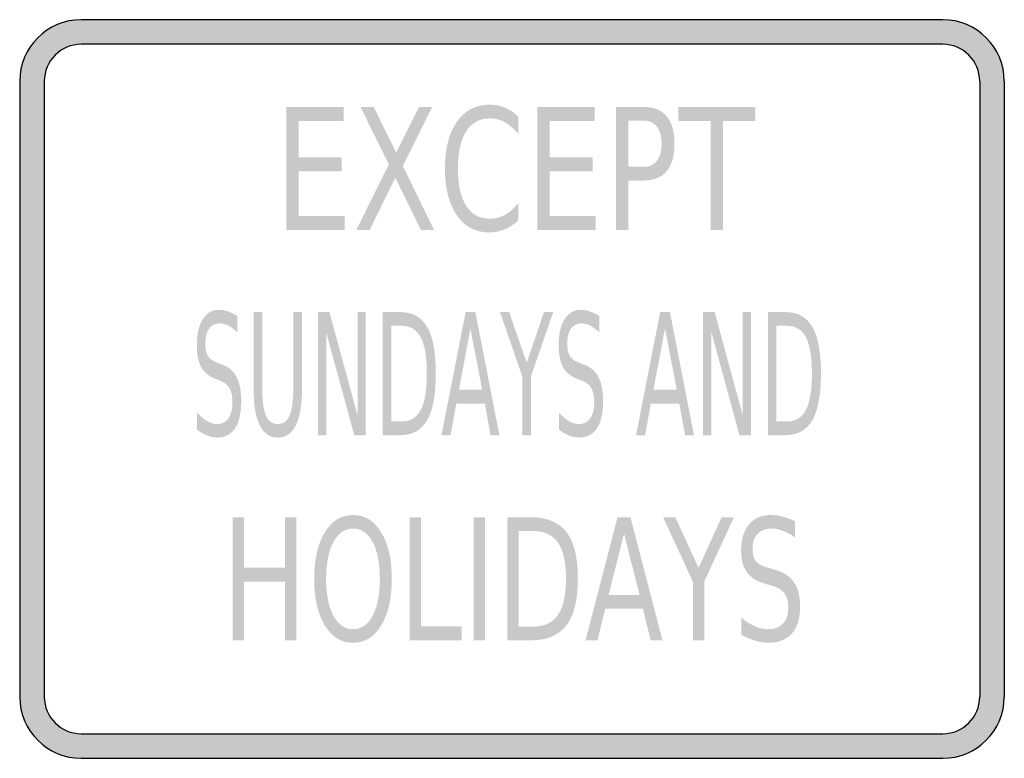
# Model space of a CAD drawing. Header units: inches. Extents: x -0.5 to 0.5, y -0.38 to 0.38.
import ezdxf

# ---------------------------------------------------------------- set-up
doc = ezdxf.new("R2010")
doc.units = ezdxf.units.IN
doc.header["$MEASUREMENT"] = 0

msp = doc.modelspace()

# ---------------------------------------------------------------- hatches: boundary and pattern name
h = msp.add_hatch(color=7)
h.paths.add_polyline_path([(0.4375, -0.375), (-0.4375, -0.375), (-0.446, -0.3745), (-0.4542, -0.3728), (-0.4618, -0.37), (-0.469, -0.3665), (-0.4757, -0.362), (-0.4817, -0.3567), (-0.487, -0.3507), (-0.4915, -0.344), (-0.4952, -0.3368), (-0.4978, -0.3292), (-0.4995, -0.321), (-0.5, -0.3125), (-0.5, 0.3125), (-0.4995, 0.321), (-0.4978, 0.3292), (-0.4952, 0.3368), (-0.4915, 0.344), (-0.487, 0.3507), (-0.4817, 0.3567), (-0.4757, 0.362), (-0.469, 0.3665), (-0.4618, 0.3702), (-0.4542, 0.3728), (-0.446, 0.3745), (-0.4375, 0.375), (0.4375, 0.375), (0.446, 0.3745), (0.4542, 0.3728), (0.4618, 0.3702), (0.469, 0.3665), (0.4757, 0.362), (0.4817, 0.3567), (0.487, 0.3507), (0.4915, 0.344), (0.495, 0.3368), (0.4978, 0.3292), (0.4995, 0.321), (0.5, 0.3125), (0.5, -0.3125), (0.4995, -0.321), (0.4978, -0.3292), (0.495, -0.3368), (0.4915, -0.344), (0.487, -0.3507), (0.4817, -0.3567), (0.4757, -0.362), (0.469, -0.3665), (0.4618, -0.37), (0.4542, -0.3728), (0.446, -0.3745), (0.4375, -0.375)])
h.paths.add_polyline_path([(-0.475, 0.3125), (-0.475, -0.3125), (-0.4747, -0.3175), (-0.4737, -0.3225), (-0.472, -0.3272), (-0.4698, -0.3315), (-0.4672, -0.3353), (-0.464, -0.339), (-0.4603, -0.3422), (-0.4565, -0.3448), (-0.4522, -0.347), (-0.4475, -0.3487), (-0.4427, -0.3497), (-0.4375, -0.35), (0.4375, -0.35), (0.4425, -0.3497), (0.4475, -0.3487), (0.4522, -0.347), (0.4565, -0.3448), (0.4603, -0.3422), (0.464, -0.339), (0.4672, -0.3353), (0.4698, -0.3315), (0.472, -0.3272), (0.4737, -0.3225), (0.4747, -0.3175), (0.475, -0.3125), (0.475, 0.3125), (0.4747, 0.3177), (0.4737, 0.3225), (0.472, 0.3272), (0.4698, 0.3315), (0.4672, 0.3355), (0.464, 0.339), (0.4603, 0.3422), (0.4565, 0.3448), (0.4522, 0.347), (0.4475, 0.3487), (0.4425, 0.3497), (0.4375, 0.35), (-0.4375, 0.35), (-0.4427, 0.3497), (-0.4475, 0.3487), (-0.4522, 0.347), (-0.4565, 0.3448), (-0.4603, 0.3422), (-0.464, 0.339), (-0.4672, 0.3355), (-0.4698, 0.3315), (-0.472, 0.3272), (-0.4737, 0.3225), (-0.4747, 0.3177), (-0.475, 0.3125)], flags=0)
for points in [[(-0.2293, 0.2864), (-0.171, 0.2864), (-0.171, 0.2722), (-0.2168, 0.2722), (-0.2168, 0.2352), (-0.1729, 0.2352), (-0.1729, 0.221), (-0.2168, 0.221), (-0.2168, 0.1757), (-0.1699, 0.1757), (-0.1699, 0.1614), (-0.2293, 0.1614), (-0.2293, 0.2864)], [(-0.1539, 0.2864), (-0.1405, 0.2864), (-0.1176, 0.24), (-0.0945, 0.2864), (-0.0811, 0.2864), (-0.1108, 0.2264), (-0.0791, 0.1614), (-0.0925, 0.1614), (-0.1185, 0.2146), (-0.1446, 0.1614), (-0.1581, 0.1614), (-0.1251, 0.2282), (-0.1539, 0.2864)], [(0.0256, 0.2864), (0.0839, 0.2864), (0.0839, 0.2722), (0.0381, 0.2722), (0.0381, 0.2352), (0.082, 0.2352), (0.082, 0.221), (0.0381, 0.221), (0.0381, 0.1757), (0.085, 0.1757), (0.085, 0.1614), (0.0256, 0.1614), (0.0256, 0.2864)], [(0.1691, 0.2864), (0.2471, 0.2864), (0.2471, 0.2722), (0.2143, 0.2722), (0.2143, 0.1614), (0.2018, 0.1614), (0.2018, 0.2722), (0.1691, 0.2722), (0.1691, 0.2864)], [(-0.1971, 0.0781), (-0.1854, 0.0781), (-0.1569, -0.0265), (-0.1569, 0.0781), (-0.1485, 0.0781), (-0.1485, -0.0469), (-0.1602, -0.0469), (-0.1887, 0.0577), (-0.1887, -0.0469), (-0.1971, -0.0469), (-0.1971, 0.0781)], [(-0.0122, 0.0781), (-0.0029, 0.0781), (0.0149, 0.0267), (0.0325, 0.0781), (0.0419, 0.0781), (0.0192, 0.0126), (0.0192, -0.0469), (0.0105, -0.0469), (0.0105, 0.0126), (-0.0122, 0.0781)], [(0.1941, 0.0781), (0.2058, 0.0781), (0.2343, -0.0265), (0.2343, 0.0781), (0.2427, 0.0781), (0.2427, -0.0469), (0.231, -0.0469), (0.2025, 0.0577), (0.2025, -0.0469), (0.1941, -0.0469), (0.1941, 0.0781)], [(-0.2838, -0.1302), (-0.2723, -0.1302), (-0.2723, -0.1815), (-0.2305, -0.1815), (-0.2305, -0.1302), (-0.2189, -0.1302), (-0.2189, -0.2552), (-0.2305, -0.2552), (-0.2305, -0.1957), (-0.2723, -0.1957), (-0.2723, -0.2552), (-0.2838, -0.2552), (-0.2838, -0.1302)], [(-0.1041, -0.1302), (-0.0925, -0.1302), (-0.0925, -0.241), (-0.0511, -0.241), (-0.0511, -0.2552), (-0.1041, -0.2552), (-0.1041, -0.1302)], [(-0.0391, -0.1302), (-0.0275, -0.1302), (-0.0275, -0.2552), (-0.0391, -0.2552), (-0.0391, -0.1302)], [(0.1535, -0.1302), (0.1659, -0.1302), (0.1895, -0.1816), (0.2129, -0.1302), (0.2254, -0.1302), (0.1952, -0.1957), (0.1952, -0.2552), (0.1837, -0.2552), (0.1837, -0.1957), (0.1535, -0.1302)]]:
    msp.add_hatch(color=7).paths.add_polyline_path(points)
h = msp.add_hatch(color=7)
edge = h.paths.add_edge_path()
edge.add_line((0.0063, 0.2768), (0.0063, 0.259))
edge.add_spline(control_points=[(0.0063, 0.259), (0.0021, 0.2643), (-0.0024, 0.2682), (-0.0072, 0.2709), (-0.0119, 0.2735), (-0.017, 0.2748), (-0.0223, 0.2748), (-0.0329, 0.2748), (-0.0409, 0.2704), (-0.0465, 0.2617), (-0.0521, 0.253), (-0.0549, 0.2403), (-0.0549, 0.2238), (-0.0549, 0.2073), (-0.0521, 0.1947), (-0.0465, 0.186), (-0.0409, 0.1773), (-0.0329, 0.1729), (-0.0223, 0.1729), (-0.017, 0.1729), (-0.0119, 0.1742), (-0.0072, 0.1768), (-0.0024, 0.1795), (0.0021, 0.1834), (0.0063, 0.1887)], knot_values=[0, 0, 0, 0, 1, 1, 1, 2, 2, 2, 3, 3, 3, 4, 4, 4, 5, 5, 5, 6, 6, 6, 7, 7, 7, 8, 8, 8, 8], degree=3, periodic=0)
edge.add_line((0.0063, 0.1887), (0.0063, 0.1711))
edge.add_spline(control_points=[(0.0063, 0.1711), (0.0019, 0.1671), (-0.0027, 0.164), (-0.0076, 0.162), (-0.0125, 0.16), (-0.0176, 0.159), (-0.023, 0.159), (-0.037, 0.159), (-0.048, 0.1648), (-0.056, 0.1764), (-0.0641, 0.188), (-0.0681, 0.2038), (-0.0681, 0.2238), (-0.0681, 0.2439), (-0.0641, 0.2597), (-0.056, 0.2713), (-0.048, 0.2829), (-0.037, 0.2887), (-0.023, 0.2887), (-0.0175, 0.2887), (-0.0123, 0.2877), (-0.0074, 0.2857), (-0.0025, 0.2837), (0.002, 0.2808), (0.0063, 0.2768)], knot_values=[0, 0, 0, 0, 1, 1, 1, 2, 2, 2, 3, 3, 3, 4, 4, 4, 5, 5, 5, 6, 6, 6, 7, 7, 7, 8, 8, 8, 8], degree=3, periodic=0)
h = msp.add_hatch(color=7)
edge = h.paths.add_edge_path()
edge.add_line((0.1055, 0.2864), (0.1336, 0.2864))
edge.add_spline(control_points=[(0.1336, 0.2864), (0.144, 0.2864), (0.1518, 0.2833), (0.1571, 0.2769), (0.1624, 0.2706), (0.165, 0.2613), (0.165, 0.2491), (0.165, 0.2368), (0.1624, 0.2274), (0.1571, 0.2211), (0.1518, 0.2148), (0.144, 0.2117), (0.1336, 0.2117)], knot_values=[0, 0, 0, 0, 1, 1, 1, 2, 2, 2, 3, 3, 3, 4, 4, 4, 4], degree=3, periodic=0)
edge.add_line((0.1336, 0.2117), (0.118, 0.2117))
edge.add_line((0.118, 0.2117), (0.118, 0.1614))
edge.add_line((0.118, 0.1614), (0.1055, 0.1614))
edge.add_line((0.1055, 0.1614), (0.1055, 0.2864))
edge = h.paths.add_edge_path(flags=0)
edge.add_line((0.118, 0.2725), (0.118, 0.2256))
edge.add_line((0.118, 0.2256), (0.1336, 0.2256))
edge.add_spline(control_points=[(0.1336, 0.2256), (0.1395, 0.2256), (0.144, 0.2276), (0.1471, 0.2317), (0.1503, 0.2358), (0.1519, 0.2416), (0.1519, 0.2491), (0.1519, 0.2566), (0.1503, 0.2624), (0.1471, 0.2664), (0.144, 0.2705), (0.1395, 0.2725), (0.1336, 0.2725)], knot_values=[0, 0, 0, 0, 1, 1, 1, 2, 2, 2, 3, 3, 3, 4, 4, 4, 4], degree=3, periodic=0)
edge.add_line((0.1336, 0.2725), (0.118, 0.2725))
h = msp.add_hatch(color=7)
edge = h.paths.add_edge_path()
edge.add_line((-0.2789, 0.074), (-0.2789, 0.0575))
edge.add_spline(control_points=[(-0.2789, 0.0575), (-0.2821, 0.0606), (-0.2852, 0.0629), (-0.2882, 0.0644), (-0.2911, 0.0659), (-0.2939, 0.0666), (-0.2966, 0.0666), (-0.3014, 0.0666), (-0.305, 0.0649), (-0.3076, 0.0613), (-0.3101, 0.0577), (-0.3114, 0.0526), (-0.3114, 0.046), (-0.3114, 0.0405), (-0.3106, 0.0363), (-0.3089, 0.0335), (-0.3071, 0.0307), (-0.3039, 0.0284), (-0.2991, 0.0267)], knot_values=[0, 0, 0, 0, 1, 1, 1, 2, 2, 2, 3, 3, 3, 4, 4, 4, 5, 5, 5, 6, 6, 6, 6], degree=3, periodic=0)
edge.add_line((-0.2991, 0.0267), (-0.2939, 0.0246))
edge.add_spline(control_points=[(-0.2939, 0.0246), (-0.2874, 0.0222), (-0.2827, 0.018), (-0.2796, 0.0119), (-0.2765, 0.0059), (-0.275, -0.0022), (-0.275, -0.0124), (-0.275, -0.0245), (-0.2771, -0.0337), (-0.2812, -0.0399), (-0.2854, -0.0462), (-0.2915, -0.0493), (-0.2995, -0.0493), (-0.3026, -0.0493), (-0.3058, -0.0486), (-0.3092, -0.0473), (-0.3127, -0.046), (-0.3162, -0.044), (-0.3199, -0.0414)], knot_values=[0, 0, 0, 0, 1, 1, 1, 2, 2, 2, 3, 3, 3, 4, 4, 4, 5, 5, 5, 6, 6, 6, 6], degree=3, periodic=0)
edge.add_line((-0.3199, -0.0414), (-0.3199, -0.024))
edge.add_spline(control_points=[(-0.3199, -0.024), (-0.3163, -0.0278), (-0.3129, -0.0307), (-0.3095, -0.0327), (-0.3061, -0.0346), (-0.3028, -0.0356), (-0.2995, -0.0356), (-0.2946, -0.0356), (-0.2908, -0.0337), (-0.2881, -0.0299), (-0.2854, -0.0261), (-0.284, -0.0207), (-0.284, -0.0137), (-0.284, -0.0075), (-0.285, -0.0027), (-0.2869, 0.0007), (-0.2889, 0.0042), (-0.292, 0.0068), (-0.2965, 0.0085)], knot_values=[0, 0, 0, 0, 1, 1, 1, 2, 2, 2, 3, 3, 3, 4, 4, 4, 5, 5, 5, 6, 6, 6, 6], degree=3, periodic=0)
edge.add_line((-0.2965, 0.0085), (-0.3017, 0.0105))
edge.add_spline(control_points=[(-0.3017, 0.0105), (-0.3082, 0.0131), (-0.3129, 0.017), (-0.3158, 0.0223), (-0.3186, 0.0277), (-0.3201, 0.0352), (-0.3201, 0.0447), (-0.3201, 0.0558), (-0.3181, 0.0645), (-0.3141, 0.0708), (-0.3101, 0.0772), (-0.3046, 0.0804), (-0.2976, 0.0804), (-0.2946, 0.0804), (-0.2915, 0.0798), (-0.2884, 0.0788), (-0.2853, 0.0777), (-0.2821, 0.0761), (-0.2789, 0.074)], knot_values=[0, 0, 0, 0, 1, 1, 1, 2, 2, 2, 3, 3, 3, 4, 4, 4, 5, 5, 5, 6, 6, 6, 6], degree=3, periodic=0)
h = msp.add_hatch(color=7)
edge = h.paths.add_edge_path()
edge.add_line((0.0887, 0.074), (0.0887, 0.0575))
edge.add_spline(control_points=[(0.0887, 0.0575), (0.0854, 0.0606), (0.0823, 0.0629), (0.0793, 0.0644), (0.0764, 0.0659), (0.0736, 0.0666), (0.0709, 0.0666), (0.0662, 0.0666), (0.0625, 0.0649), (0.0599, 0.0613), (0.0574, 0.0577), (0.0561, 0.0526), (0.0561, 0.046), (0.0561, 0.0405), (0.057, 0.0363), (0.0587, 0.0335), (0.0604, 0.0307), (0.0636, 0.0284), (0.0684, 0.0267)], knot_values=[0, 0, 0, 0, 1, 1, 1, 2, 2, 2, 3, 3, 3, 4, 4, 4, 5, 5, 5, 6, 6, 6, 6], degree=3, periodic=0)
edge.add_line((0.0684, 0.0267), (0.0736, 0.0246))
edge.add_spline(control_points=[(0.0736, 0.0246), (0.0801, 0.0222), (0.0848, 0.018), (0.0879, 0.0119), (0.091, 0.0059), (0.0925, -0.0022), (0.0925, -0.0124), (0.0925, -0.0245), (0.0904, -0.0337), (0.0863, -0.0399), (0.0821, -0.0462), (0.076, -0.0493), (0.068, -0.0493), (0.0649, -0.0493), (0.0617, -0.0486), (0.0583, -0.0473), (0.0549, -0.046), (0.0513, -0.044), (0.0477, -0.0414)], knot_values=[0, 0, 0, 0, 1, 1, 1, 2, 2, 2, 3, 3, 3, 4, 4, 4, 5, 5, 5, 6, 6, 6, 6], degree=3, periodic=0)
edge.add_line((0.0477, -0.0414), (0.0477, -0.024))
edge.add_spline(control_points=[(0.0477, -0.024), (0.0512, -0.0278), (0.0546, -0.0307), (0.058, -0.0327), (0.0614, -0.0346), (0.0647, -0.0356), (0.068, -0.0356), (0.0729, -0.0356), (0.0767, -0.0337), (0.0794, -0.0299), (0.0821, -0.0261), (0.0835, -0.0207), (0.0835, -0.0137), (0.0835, -0.0075), (0.0825, -0.0027), (0.0806, 0.0007), (0.0786, 0.0042), (0.0755, 0.0068), (0.071, 0.0085)], knot_values=[0, 0, 0, 0, 1, 1, 1, 2, 2, 2, 3, 3, 3, 4, 4, 4, 5, 5, 5, 6, 6, 6, 6], degree=3, periodic=0)
edge.add_line((0.071, 0.0085), (0.0658, 0.0105))
edge.add_spline(control_points=[(0.0658, 0.0105), (0.0593, 0.0131), (0.0546, 0.017), (0.0517, 0.0223), (0.0489, 0.0277), (0.0474, 0.0352), (0.0474, 0.0447), (0.0474, 0.0558), (0.0494, 0.0645), (0.0534, 0.0708), (0.0574, 0.0772), (0.0629, 0.0804), (0.0699, 0.0804), (0.0729, 0.0804), (0.076, 0.0798), (0.0791, 0.0788), (0.0822, 0.0777), (0.0854, 0.0761), (0.0887, 0.074)], knot_values=[0, 0, 0, 0, 1, 1, 1, 2, 2, 2, 3, 3, 3, 4, 4, 4, 5, 5, 5, 6, 6, 6, 6], degree=3, periodic=0)
h = msp.add_hatch(color=7)
edge = h.paths.add_edge_path()
edge.add_line((-0.2624, 0.0781), (-0.2537, 0.0781))
edge.add_line((-0.2537, 0.0781), (-0.2537, 0.0022))
edge.add_spline(control_points=[(-0.2537, 0.0022), (-0.2537, -0.0112), (-0.2525, -0.0209), (-0.25, -0.0268), (-0.2475, -0.0326), (-0.2434, -0.0356), (-0.2379, -0.0356), (-0.2323, -0.0356), (-0.2283, -0.0326), (-0.2258, -0.0268), (-0.2233, -0.0209), (-0.2221, -0.0112), (-0.2221, 0.0022)], knot_values=[0, 0, 0, 0, 1, 1, 1, 2, 2, 2, 3, 3, 3, 4, 4, 4, 4], degree=3, periodic=0)
edge.add_line((-0.2221, 0.0022), (-0.2221, 0.0781))
edge.add_line((-0.2221, 0.0781), (-0.2133, 0.0781))
edge.add_line((-0.2133, 0.0781), (-0.2133, 0.0001))
edge.add_spline(control_points=[(-0.2133, 0.0001), (-0.2133, -0.0162), (-0.2154, -0.0285), (-0.2195, -0.0368), (-0.2237, -0.0452), (-0.2298, -0.0493), (-0.2379, -0.0493), (-0.246, -0.0493), (-0.2521, -0.0452), (-0.2562, -0.0368), (-0.2604, -0.0285), (-0.2624, -0.0162), (-0.2624, 0.0001)], knot_values=[0, 0, 0, 0, 1, 1, 1, 2, 2, 2, 3, 3, 3, 4, 4, 4, 4], degree=3, periodic=0)
edge.add_line((-0.2624, 0.0001), (-0.2624, 0.0781))
h = msp.add_hatch(color=7)
edge = h.paths.add_edge_path()
edge.add_line((-0.1313, 0.0781), (-0.1135, 0.0781))
edge.add_spline(control_points=[(-0.1135, 0.0781), (-0.1011, 0.0781), (-0.0919, 0.0731), (-0.0861, 0.063), (-0.0803, 0.0529), (-0.0774, 0.0372), (-0.0774, 0.0157), (-0.0774, -0.0058), (-0.0803, -0.0216), (-0.0862, -0.0317), (-0.092, -0.0418), (-0.1011, -0.0469), (-0.1135, -0.0469)], knot_values=[0, 0, 0, 0, 1, 1, 1, 2, 2, 2, 3, 3, 3, 4, 4, 4, 4], degree=3, periodic=0)
edge.add_line((-0.1135, -0.0469), (-0.1313, -0.0469))
edge.add_line((-0.1313, -0.0469), (-0.1313, 0.0781))
edge = h.paths.add_edge_path(flags=0)
edge.add_line((-0.1226, 0.0642), (-0.1226, -0.033))
edge.add_line((-0.1226, -0.033), (-0.1122, -0.033))
edge.add_spline(control_points=[(-0.1122, -0.033), (-0.1033, -0.033), (-0.0968, -0.0291), (-0.0927, -0.0213), (-0.0886, -0.0135), (-0.0865, -0.0011), (-0.0865, 0.0157), (-0.0865, 0.0325), (-0.0886, 0.0447), (-0.0927, 0.0525), (-0.0968, 0.0603), (-0.1033, 0.0642), (-0.1122, 0.0642)], knot_values=[0, 0, 0, 0, 1, 1, 1, 2, 2, 2, 3, 3, 3, 4, 4, 4, 4], degree=3, periodic=0)
edge.add_line((-0.1122, 0.0642), (-0.1226, 0.0642))
h = msp.add_hatch(color=7)
h.paths.add_polyline_path([(-0.0471, 0.0781), (-0.0372, 0.0781), (-0.0128, -0.0469), (-0.0218, -0.0469), (-0.0276, -0.0148), (-0.0566, -0.0148), (-0.0624, -0.0469), (-0.0716, -0.0469), (-0.0471, 0.0781)])
h.paths.add_polyline_path([(-0.0422, 0.0614), (-0.0539, -0.0008), (-0.0303, -0.0008), (-0.0422, 0.0614)], flags=0)
h = msp.add_hatch(color=7)
h.paths.add_polyline_path([(0.1505, 0.0781), (0.1604, 0.0781), (0.1848, -0.0469), (0.1758, -0.0469), (0.1699, -0.0148), (0.141, -0.0148), (0.1352, -0.0469), (0.126, -0.0469), (0.1505, 0.0781)])
h.paths.add_polyline_path([(0.1554, 0.0614), (0.1436, -0.0008), (0.1673, -0.0008), (0.1554, 0.0614)], flags=0)
h = msp.add_hatch(color=7)
edge = h.paths.add_edge_path()
edge.add_line((0.2599, 0.0781), (0.2777, 0.0781))
edge.add_spline(control_points=[(0.2777, 0.0781), (0.2901, 0.0781), (0.2992, 0.0731), (0.3051, 0.063), (0.3109, 0.0529), (0.3138, 0.0372), (0.3138, 0.0157), (0.3138, -0.0058), (0.3108, -0.0216), (0.305, -0.0317), (0.2992, -0.0418), (0.2901, -0.0469), (0.2777, -0.0469)], knot_values=[0, 0, 0, 0, 1, 1, 1, 2, 2, 2, 3, 3, 3, 4, 4, 4, 4], degree=3, periodic=0)
edge.add_line((0.2777, -0.0469), (0.2599, -0.0469))
edge.add_line((0.2599, -0.0469), (0.2599, 0.0781))
edge = h.paths.add_edge_path(flags=0)
edge.add_line((0.2686, 0.0642), (0.2686, -0.033))
edge.add_line((0.2686, -0.033), (0.279, -0.033))
edge.add_spline(control_points=[(0.279, -0.033), (0.2879, -0.033), (0.2943, -0.0291), (0.2985, -0.0213), (0.3026, -0.0135), (0.3046, -0.0011), (0.3046, 0.0157), (0.3046, 0.0325), (0.3026, 0.0447), (0.2985, 0.0525), (0.2943, 0.0603), (0.2879, 0.0642), (0.279, 0.0642)], knot_values=[0, 0, 0, 0, 1, 1, 1, 2, 2, 2, 3, 3, 3, 4, 4, 4, 4], degree=3, periodic=0)
edge.add_line((0.279, 0.0642), (0.2686, 0.0642))
h = msp.add_hatch(color=7)
edge = h.paths.add_edge_path()
edge.add_spline(control_points=[(-0.1614, -0.128), (-0.1495, -0.128), (-0.1399, -0.1338), (-0.1328, -0.1456), (-0.1256, -0.1573), (-0.1221, -0.1731), (-0.1221, -0.1928), (-0.1221, -0.2126), (-0.1256, -0.2283), (-0.1328, -0.24), (-0.1399, -0.2518), (-0.1495, -0.2577), (-0.1614, -0.2577), (-0.1734, -0.2577), (-0.183, -0.2518), (-0.1901, -0.2401), (-0.1973, -0.2283), (-0.2009, -0.2126), (-0.2009, -0.1928), (-0.2009, -0.1731), (-0.1973, -0.1573), (-0.1901, -0.1456), (-0.183, -0.1338), (-0.1734, -0.128), (-0.1614, -0.128)], knot_values=[0, 0, 0, 0, 1, 1, 1, 2, 2, 2, 3, 3, 3, 4, 4, 4, 5, 5, 5, 6, 6, 6, 7, 7, 7, 8, 8, 8, 8], degree=3, periodic=0)
edge = h.paths.add_edge_path(flags=0)
edge.add_spline(control_points=[(-0.1614, -0.1417), (-0.1698, -0.1417), (-0.1764, -0.1463), (-0.1814, -0.1554), (-0.1863, -0.1646), (-0.1888, -0.1771), (-0.1888, -0.1928), (-0.1888, -0.2086), (-0.1863, -0.221), (-0.1814, -0.2302), (-0.1764, -0.2393), (-0.1698, -0.2439), (-0.1614, -0.2439), (-0.1531, -0.2439), (-0.1464, -0.2393), (-0.1415, -0.2302), (-0.1366, -0.221), (-0.1342, -0.2086), (-0.1342, -0.1928), (-0.1342, -0.1771), (-0.1366, -0.1646), (-0.1415, -0.1554), (-0.1464, -0.1463), (-0.1531, -0.1417), (-0.1614, -0.1417)], knot_values=[0, 0, 0, 0, 1, 1, 1, 2, 2, 2, 3, 3, 3, 4, 4, 4, 5, 5, 5, 6, 6, 6, 7, 7, 7, 8, 8, 8, 8], degree=3, periodic=0)
h = msp.add_hatch(color=7)
edge = h.paths.add_edge_path()
edge.add_line((0.2875, -0.1343), (0.2875, -0.1508))
edge.add_spline(control_points=[(0.2875, -0.1508), (0.2831, -0.1477), (0.279, -0.1455), (0.2751, -0.144), (0.2712, -0.1424), (0.2675, -0.1417), (0.2639, -0.1417), (0.2576, -0.1417), (0.2528, -0.1435), (0.2494, -0.1471), (0.246, -0.1506), (0.2443, -0.1557), (0.2443, -0.1623), (0.2443, -0.1678), (0.2454, -0.172), (0.2476, -0.1748), (0.2499, -0.1776), (0.2542, -0.1799), (0.2605, -0.1816)], knot_values=[0, 0, 0, 0, 1, 1, 1, 2, 2, 2, 3, 3, 3, 4, 4, 4, 5, 5, 5, 6, 6, 6, 6], degree=3, periodic=0)
edge.add_line((0.2605, -0.1816), (0.2674, -0.1837))
edge.add_spline(control_points=[(0.2674, -0.1837), (0.2761, -0.1861), (0.2824, -0.1904), (0.2865, -0.1964), (0.2906, -0.2025), (0.2926, -0.2106), (0.2926, -0.2207), (0.2926, -0.2328), (0.2899, -0.242), (0.2843, -0.2483), (0.2788, -0.2545), (0.2707, -0.2577), (0.26, -0.2577), (0.256, -0.2577), (0.2517, -0.257), (0.2471, -0.2556), (0.2426, -0.2543), (0.2379, -0.2523), (0.233, -0.2497)], knot_values=[0, 0, 0, 0, 1, 1, 1, 2, 2, 2, 3, 3, 3, 4, 4, 4, 5, 5, 5, 6, 6, 6, 6], degree=3, periodic=0)
edge.add_line((0.233, -0.2497), (0.233, -0.2323))
edge.add_spline(control_points=[(0.233, -0.2323), (0.2377, -0.2361), (0.2423, -0.239), (0.2468, -0.241), (0.2513, -0.2429), (0.2557, -0.2439), (0.26, -0.2439), (0.2666, -0.2439), (0.2717, -0.242), (0.2752, -0.2382), (0.2788, -0.2344), (0.2806, -0.229), (0.2806, -0.222), (0.2806, -0.2158), (0.2793, -0.211), (0.2768, -0.2076), (0.2742, -0.2041), (0.27, -0.2015), (0.2641, -0.1998)], knot_values=[0, 0, 0, 0, 1, 1, 1, 2, 2, 2, 3, 3, 3, 4, 4, 4, 5, 5, 5, 6, 6, 6, 6], degree=3, periodic=0)
edge.add_line((0.2641, -0.1998), (0.2571, -0.1978))
edge.add_spline(control_points=[(0.2571, -0.1978), (0.2485, -0.1953), (0.2423, -0.1913), (0.2385, -0.186), (0.2346, -0.1806), (0.2327, -0.1732), (0.2327, -0.1636), (0.2327, -0.1526), (0.2354, -0.1439), (0.2407, -0.1375), (0.246, -0.1311), (0.2533, -0.128), (0.2626, -0.128), (0.2666, -0.128), (0.2707, -0.1285), (0.2748, -0.1296), (0.2789, -0.1306), (0.2832, -0.1322), (0.2875, -0.1343)], knot_values=[0, 0, 0, 0, 1, 1, 1, 2, 2, 2, 3, 3, 3, 4, 4, 4, 5, 5, 5, 6, 6, 6, 6], degree=3, periodic=0)
h = msp.add_hatch(color=7)
edge = h.paths.add_edge_path()
edge.add_line((-0.0046, -0.1302), (0.019, -0.1302))
edge.add_spline(control_points=[(0.019, -0.1302), (0.0355, -0.1302), (0.0476, -0.1353), (0.0554, -0.1453), (0.0631, -0.1554), (0.0669, -0.1712), (0.0669, -0.1926), (0.0669, -0.2141), (0.063, -0.23), (0.0553, -0.2401), (0.0475, -0.2502), (0.0354, -0.2552), (0.019, -0.2552)], knot_values=[0, 0, 0, 0, 1, 1, 1, 2, 2, 2, 3, 3, 3, 4, 4, 4, 4], degree=3, periodic=0)
edge.add_line((0.019, -0.2552), (-0.0046, -0.2552))
edge.add_line((-0.0046, -0.2552), (-0.0046, -0.1302))
edge = h.paths.add_edge_path(flags=0)
edge.add_line((0.0069, -0.1441), (0.0069, -0.2413))
edge.add_line((0.0069, -0.2413), (0.0208, -0.2413))
edge.add_spline(control_points=[(0.0208, -0.2413), (0.0325, -0.2413), (0.0411, -0.2374), (0.0466, -0.2296), (0.0521, -0.2218), (0.0548, -0.2095), (0.0548, -0.1926), (0.0548, -0.1759), (0.0521, -0.1636), (0.0466, -0.1558), (0.0411, -0.148), (0.0325, -0.1441), (0.0208, -0.1441)], knot_values=[0, 0, 0, 0, 1, 1, 1, 2, 2, 2, 3, 3, 3, 4, 4, 4, 4], degree=3, periodic=0)
edge.add_line((0.0208, -0.1441), (0.0069, -0.1441))
h = msp.add_hatch(color=7)
h.paths.add_polyline_path([(0.1072, -0.1302), (0.1203, -0.1302), (0.1528, -0.2552), (0.1408, -0.2552), (0.133, -0.2232), (0.0946, -0.2232), (0.0869, -0.2552), (0.0747, -0.2552), (0.1072, -0.1302)])
h.paths.add_polyline_path([(0.1138, -0.1469), (0.0981, -0.2091), (0.1295, -0.2091), (0.1138, -0.1469)], flags=0)

# ---------------------------------------------------------------- linework, layer by layer
at = {"color": 7}
for p, q in [((0.4375, 0.375), (-0.4375, 0.375)), ((0.4375, 0.35), (-0.4375, 0.35)), ((-0.5, 0.3125), (-0.5, -0.3125)), ((-0.475, 0.3125), (-0.475, -0.3125)), ((0.475, 0.3125), (0.475, -0.3125)), ((0.5, 0.3125), (0.5, -0.3125)), ((-0.4375, -0.35), (0.4375, -0.35)), ((-0.4375, -0.375), (0.4375, -0.375))]:
    msp.add_line(p, q, dxfattribs=at)
for points in [[(-0.4375, 0.375), (-0.472, 0.375), (-0.5, 0.347), (-0.5, 0.3125)], [(0.5, 0.3125), (0.5, 0.347), (0.472, 0.375), (0.4375, 0.375)], [(-0.4375, 0.35), (-0.4582, 0.35), (-0.475, 0.3332), (-0.475, 0.3125)], [(0.475, 0.3125), (0.475, 0.3332), (0.4582, 0.35), (0.4375, 0.35)], [(-0.5, -0.3125), (-0.5, -0.347), (-0.472, -0.375), (-0.4375, -0.375)], [(-0.475, -0.3125), (-0.475, -0.3332), (-0.4582, -0.35), (-0.4375, -0.35)], [(0.4375, -0.375), (0.472, -0.375), (0.5, -0.347), (0.5, -0.3125)], [(0.4375, -0.35), (0.4582, -0.35), (0.475, -0.3332), (0.475, -0.3125)]]:
    msp.add_open_spline(points, degree=3, dxfattribs=at)

doc.saveas('drawing.dxf')
